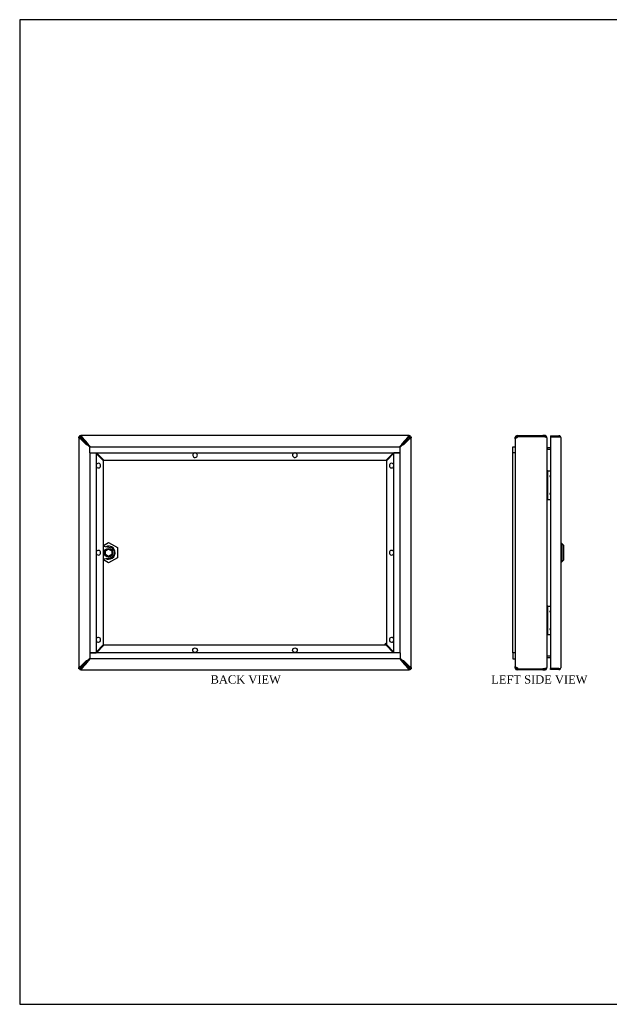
# Model space of a CAD drawing. Header units: inches. Extents: x 0.2 to 89.8, y -0.5 to 59.8.
# Tile 1 of 4: x 0.2 to 35.9, y 0.2 to 59.8. Entities that reach past the tile are written whole.
import ezdxf
from ezdxf.enums import TextEntityAlignment as Align

# ---------------------------------------------------------------- set-up
doc = ezdxf.new("R2010")
doc.units = ezdxf.units.IN
doc.header["$MEASUREMENT"] = 0
for name, color, linetype in [('COM56537-5', 7, 'Continuous'), ('COM56538-1', 7, 'Continuous'), ('COM70219', 7, 'Continuous'), ('COM71233-11', 7, 'Continuous'), ('Default', 7, 'Continuous'), ('GSK11134', 7, 'Continuous'), ('HNG14573-1', 7, 'Continuous'), ('LOK10000', 7, 'Continuous'), ('LOK10000CAM', 7, 'Continuous'), ('LOK10000NUT', 7, 'Continuous'), ('LOK10000SC', 7, 'Continuous'), ('STD26123', 7, 'Continuous')]:
    doc.layers.add(name, color=color, linetype=linetype)
doc.styles.add('SEACAD_Times_New_Roman', font='times.ttf')

# ---------------------------------------------------------------- blocks, each defined once
blk = doc.blocks.new('SE2')
at = {"layer": 'COM56537-5', "color": 7, "linetype": 'Continuous'}
for p, q in [((30.358, 34.602), (30.412, 34.602)), ((30.358, 34.53), (30.358, 34.602)), ((30.412, 34.602), (31.92, 34.602)), ((30.412, 34.53), (30.412, 34.602)), ((32.05, 34.602), (31.92, 34.602)), ((32.05, 34.53), (32.05, 34.602)), ((30.322, 34.494), (30.25, 34.494)), ((30.25, 34.393), (30.25, 34.494)), ((30.322, 34.46), (30.322, 34.494)), ((30.358, 34.53), (30.412, 34.53)), ((32.05, 34.53), (31.92, 34.53)), ((32.107, 34.494), (32.158, 34.494)), ((32.158, 34.459), (32.158, 34.494)), ((32.186, 33.853), (32.171, 33.795)), ((32.376, 33.852), (32.194, 33.852)), ((32.194, 33.78), (32.376, 33.78)), ((32.186, 21.161), (32.171, 21.22)), ((32.376, 21.234), (32.194, 21.234)), ((32.194, 21.162), (32.376, 21.162)), ((30.25, 20.52), (30.25, 20.621)), ((30.322, 20.52), (30.25, 20.52)), ((30.322, 20.52), (30.322, 20.554)), ((30.412, 20.484), (30.358, 20.484)), ((30.358, 20.484), (30.358, 20.412)), ((30.412, 20.412), (30.358, 20.412)), ((30.412, 20.484), (30.412, 20.412)), ((31.92, 20.412), (30.412, 20.412)), ((31.92, 20.484), (32.05, 20.484)), ((31.92, 20.412), (32.05, 20.412)), ((32.05, 20.484), (32.05, 20.412)), ((32.107, 20.52), (32.158, 20.52)), ((32.158, 20.52), (32.158, 20.554))]:
    blk.add_line(p, q, dxfattribs=at)
for centre, radius, start, end in [((30.358, 34.494), 0.108, 90, 180), ((32.05, 34.494), 0.108, 0, 90), ((30.358, 34.494), 0.036, 90, 180), ((32.05, 34.494), 0.036, 9.13628, 90), ((32.194, 33.888), 0.036, 180, 256.24309), ((32.194, 33.888), 0.108, 261.29319, 270), ((32.194, 33.888), 0.036, 256.24309, 270), ((32.194, 21.126), 0.036, 103.75691, 180), ((32.194, 21.126), 0.108, 90, 98.70681), ((32.194, 21.126), 0.036, 90, 103.75691), ((30.358, 20.52), 0.108, 180, 270), ((30.358, 20.52), 0.036, 180, 270), ((32.05, 20.52), 0.108, 270, 0), ((32.05, 20.52), 0.036, 270, 350.86372)]:
    blk.add_arc(centre, radius, start, end, dxfattribs=at)
at = {"layer": 'COM56538-1', "color": 7, "linetype": 'Continuous'}
for p, q in [((30.25, 34.393), (30.25, 20.621)), ((30.412, 34.53), (30.358, 34.479)), ((31.92, 34.53), (30.412, 34.53)), ((32.158, 34.46), (32.158, 20.554)), ((32.194, 33.769), (32.186, 33.769)), ((32.194, 33.769), (32.376, 33.769)), ((32.186, 21.246), (32.194, 21.246)), ((32.376, 21.246), (32.194, 21.246)), ((30.358, 20.536), (30.412, 20.484)), ((30.412, 20.484), (31.92, 20.484))]:
    blk.add_line(p, q, dxfattribs=at)
for centre, radius, start, end in [((31.92, 34.148), 0.382, 70.15904, 90), ((32.3, 33.853), 0.142, 183.42655, 216.37236), ((32.298, 21.162), 0.14, 143.39539, 176.8057), ((31.92, 20.867), 0.382, 270, 289.84096)]:
    blk.add_arc(centre, radius, start, end, dxfattribs=at)
for points, knots in [([(30.358, 34.479), (30.344, 34.472), (30.33, 34.465), (30.304, 34.45), (30.292, 34.443), (30.272, 34.429), (30.264, 34.422), (30.253, 34.407), (30.25, 34.4), (30.25, 34.393)], [0, 0, 0, 0, 0.25, 0.25, 0.5, 0.5, 0.75, 0.75, 1, 1, 1, 1]), ([(32.158, 34.46), (32.158, 34.461), (32.158, 34.463), (32.157, 34.465), (32.156, 34.467), (32.155, 34.47), (32.153, 34.472), (32.151, 34.474), (32.148, 34.476), (32.145, 34.479), (32.142, 34.481), (32.138, 34.483), (32.133, 34.485), (32.125, 34.488), (32.113, 34.493), (32.097, 34.497), (32.083, 34.501), (32.072, 34.503), (32.061, 34.505), (32.054, 34.507), (32.05, 34.508)], [0, 0, 0, 0, 0.039708, 0.079608, 0.1197, 0.159978, 0.200442, 0.241088, 0.281914, 0.322916, 0.364092, 0.405438, 0.446952, 0.48863, 0.614447, 0.741619, 0.805765, 0.870219, 0.934968, 1, 1, 1, 1]), ([(30.25, 20.621), (30.25, 20.614), (30.253, 20.607), (30.264, 20.593), (30.272, 20.586), (30.292, 20.571), (30.304, 20.564), (30.33, 20.55), (30.344, 20.543), (30.358, 20.536)], [0, 0, 0, 0, 0.25, 0.25, 0.5, 0.5, 0.75, 0.75, 1, 1, 1, 1]), ([(32.05, 20.507), (32.052, 20.507), (32.057, 20.508), (32.063, 20.509), (32.069, 20.511), (32.075, 20.512), (32.082, 20.514), (32.088, 20.515), (32.093, 20.516), (32.099, 20.518), (32.105, 20.519), (32.11, 20.521), (32.115, 20.523), (32.12, 20.524), (32.124, 20.526), (32.132, 20.529), (32.142, 20.534), (32.15, 20.539), (32.154, 20.544), (32.156, 20.547), (32.158, 20.551), (32.158, 20.553), (32.158, 20.554)], [0, 0, 0, 0, 0.037203, 0.074315, 0.111334, 0.148258, 0.185084, 0.22181, 0.258435, 0.294955, 0.331369, 0.367674, 0.403869, 0.439952, 0.47592, 0.511772, 0.636136, 0.758975, 0.819859, 0.880331, 0.940381, 1, 1, 1, 1])]:
    blk.add_open_spline(points, degree=3, knots=knots, dxfattribs=at)
at = {"layer": 'COM71233-11', "color": 7, "linetype": 'Continuous'}
for p, q in [((32.376, 34.587), (32.376, 34.515)), ((32.376, 34.587), (32.893, 34.587)), ((32.376, 34.515), (32.376, 20.5)), ((32.376, 34.515), (32.893, 34.515)), ((32.893, 34.515), (32.376, 34.515)), ((32.893, 34.515), (32.893, 34.515)), ((32.944, 34.515), (32.893, 34.515)), ((32.893, 34.515), (32.981, 34.515)), ((32.944, 34.515), (32.981, 34.542)), ((33.001, 34.479), (33.001, 20.536)), ((33.001, 34.479), (33.001, 34.479)), ((33.001, 34.479), (33.001, 34.479)), ((33.001, 34.479), (33.001, 34.479)), ((32.376, 20.428), (32.376, 20.5)), ((32.893, 20.5), (32.376, 20.5)), ((32.376, 20.5), (32.893, 20.5)), ((32.893, 20.428), (32.376, 20.428)), ((32.893, 20.5), (32.893, 20.5)), ((32.893, 20.5), (32.944, 20.5)), ((32.893, 20.5), (32.981, 20.5)), ((32.944, 20.5), (32.981, 20.473)), ((33.001, 20.535), (33.001, 20.536)), ((33.001, 20.536), (33.001, 20.536)), ((33.001, 20.536), (33.001, 20.536))]:
    blk.add_line(p, q, dxfattribs=at)
for centre, radius, start, end in [((32.893, 34.479), 0.108, 35.52652, 90), ((32.893, 34.479), 0.036, 86.20979, 90), ((32.893, 34.479), 0.108, 0.21754, 35.52652), ((32.893, 34.479), 0.108, 0, 0.10085), ((32.893, 20.536), 0.036, 270, 273.79021), ((32.893, 20.536), 0.108, 270, 324.47348), ((32.893, 20.536), 0.108, 324.47348, 359.78246), ((32.893, 20.536), 0.108, 359.89915, 0)]:
    blk.add_arc(centre, radius, start, end, dxfattribs=at)
for points in [[(32.981, 34.515), (32.987, 34.509), (32.992, 34.503), (32.999, 34.491), (33.001, 34.485), (33.001, 34.479)], [(32.981, 20.5), (32.987, 20.506), (32.992, 20.512), (32.999, 20.524), (33.001, 20.53), (33.001, 20.536)]]:
    blk.add_open_spline(points, degree=3, knots=[0, 0, 0, 0, 0.5, 0.5, 1, 1, 1, 1], dxfattribs=at)
at = {"layer": 'GSK11134', "color": 7, "linetype": 'Continuous'}
for p, q in [((30.1, 33.927), (30.25, 33.927)), ((30.1, 33.552), (30.1, 33.927)), ((30.1, 21.452), (30.1, 33.552)), ((30.25, 33.552), (30.1, 33.552)), ((30.25, 33.552), (30.1, 33.552)), ((30.25, 21.452), (30.1, 21.452)), ((30.25, 21.452), (30.1, 21.452)), ((30.1, 21.452), (30.1, 21.077)), ((30.1, 21.077), (30.25, 21.077))]:
    blk.add_line(p, q, dxfattribs=at)
at = {"layer": 'HNG14573-1', "color": 7, "linetype": 'Continuous'}
for p, q in [((32.215, 32.468), (32.158, 32.468)), ((32.215, 30.736), (32.215, 32.468)), ((32.215, 32.468), (32.236, 32.468)), ((32.236, 32.468), (32.376, 32.468)), ((32.215, 30.736), (32.158, 30.736)), ((32.215, 30.736), (32.236, 30.736)), ((32.236, 30.736), (32.376, 30.736)), ((32.215, 24.278), (32.158, 24.278)), ((32.215, 22.546), (32.215, 24.278)), ((32.215, 24.278), (32.236, 24.278)), ((32.236, 24.278), (32.376, 24.278)), ((32.215, 22.546), (32.158, 22.546)), ((32.215, 22.546), (32.236, 22.546)), ((32.236, 22.546), (32.376, 22.546))]:
    blk.add_line(p, q, dxfattribs=at)
for centre in [(32.355, 32.134), (32.355, 31.071), (32.355, 23.944), (32.355, 22.881)]:
    blk.add_arc(centre, 0.022, 17.34144, 342.65856, dxfattribs=at)
at = {"layer": 'LOK10000', "color": 7, "linetype": 'Continuous'}
for p, q in [((33.061, 28.057), (33.001, 28.057)), ((33.061, 28.057), (33.061, 26.957)), ((33.161, 27.957), (33.061, 28.057)), ((33.161, 27.957), (33.161, 27.057)), ((33.001, 26.957), (33.061, 26.957)), ((33.061, 26.957), (33.161, 27.057))]:
    blk.add_line(p, q, dxfattribs=at)
blk = doc.blocks.new('SE3')
at = {"layer": 'COM56537-5', "color": 7, "linetype": 'Continuous'}
for p, q in [((3.884, 34.53), (3.884, 34.602)), ((3.884, 34.602), (3.935, 34.602)), ((23.829, 34.602), (3.935, 34.602)), ((3.935, 34.53), (3.935, 34.602)), ((23.829, 34.602), (23.88, 34.602)), ((23.829, 34.53), (23.829, 34.602)), ((23.88, 34.53), (23.88, 34.602)), ((3.884, 34.53), (3.935, 34.53)), ((4.021, 34.494), (4.372, 34.122)), ((4.46, 33.988), (4.397, 34.046)), ((23.366, 34.046), (23.304, 33.988)), ((23.392, 34.122), (23.743, 34.494)), ((23.829, 34.53), (23.88, 34.53)), ((4.481, 33.963), (4.517, 33.927)), ((4.892, 33.552), (5.341, 33.102)), ((22.423, 33.102), (22.872, 33.552)), ((23.247, 33.927), (23.283, 33.963)), ((5.341, 33.102), (22.423, 33.102)), ((5.341, 21.912), (4.88, 21.452)), ((22.423, 21.912), (5.341, 21.912)), ((22.883, 21.452), (22.423, 21.912)), ((4.372, 20.892), (4.021, 20.52)), ((4.397, 20.969), (4.46, 21.027)), ((4.505, 21.077), (4.481, 21.052)), ((23.283, 21.052), (23.258, 21.077)), ((23.304, 21.027), (23.366, 20.969)), ((23.743, 20.52), (23.392, 20.892)), ((3.884, 20.484), (3.884, 20.412)), ((3.935, 20.484), (3.884, 20.484)), ((3.935, 20.412), (3.884, 20.412)), ((3.935, 20.484), (3.935, 20.412)), ((3.935, 20.412), (23.829, 20.412)), ((23.88, 20.484), (23.829, 20.484)), ((23.829, 20.484), (23.829, 20.412)), ((23.88, 20.412), (23.829, 20.412)), ((23.88, 20.484), (23.88, 20.412))]:
    blk.add_line(p, q, dxfattribs=at)
for centre in [(10.859, 21.6), (16.905, 21.6)]:
    blk.add_circle(centre, 0.141, dxfattribs=at)
for centre, radius, start, end in [((4.266, 34.715), 0.382, 215.26826, 227.0484), ((-8.943, 20.526), 19.003, 45.42708, 47.0484), ((5.152, 34.34), 0.81, 195.59394, 201.29091), ((4.318, 33.852), 0.196, 34.29067, 43.86632), ((23.445, 33.852), 0.196, 136.13368, 145.70933), ((22.612, 34.34), 0.81, 338.70909, 344.40606), ((36.706, 20.526), 19.003, 132.9516, 134.57292), ((23.497, 34.715), 0.382, 312.9516, 324.73174), ((10.859, 33.414), 0.141, 102.31907, 0), ((10.859, 33.414), 0.141, 0, 77.68093), ((16.905, 33.414), 0.141, 102.31907, 0), ((16.905, 33.414), 0.141, 0, 77.68093), ((-8.943, 34.488), 19.003, 312.9516, 314.57292), ((5.152, 20.675), 0.81, 158.70909, 164.40606), ((4.318, 21.163), 0.196, 316.13368, 325.70933), ((23.445, 21.163), 0.196, 214.29067, 223.86632), ((22.612, 20.675), 0.81, 15.59394, 21.29091), ((36.706, 34.488), 19.003, 225.42708, 227.0484), ((4.266, 20.299), 0.382, 132.9516, 144.73174), ((23.497, 20.299), 0.382, 35.26826, 47.0484)]:
    blk.add_arc(centre, radius, start, end, dxfattribs=at)
for points in [[(3.935, 34.602), (3.942, 34.602), (3.949, 34.599), (3.964, 34.589), (3.971, 34.581), (3.985, 34.561), (3.992, 34.549), (4.007, 34.523), (4.014, 34.508), (4.021, 34.494)], [(23.743, 34.494), (23.75, 34.508), (23.757, 34.523), (23.771, 34.549), (23.778, 34.561), (23.793, 34.581), (23.8, 34.589), (23.814, 34.599), (23.821, 34.602), (23.829, 34.602)], [(3.954, 34.494), (3.949, 34.499), (3.944, 34.503), (3.935, 34.512), (3.931, 34.516), (3.923, 34.522), (3.92, 34.525), (3.913, 34.529), (3.909, 34.53), (3.907, 34.53)], [(3.935, 34.53), (3.942, 34.53), (3.949, 34.529), (3.964, 34.526), (3.971, 34.523), (3.985, 34.516), (3.992, 34.512), (4.007, 34.504), (4.014, 34.499), (4.021, 34.494)], [(23.743, 34.494), (23.75, 34.499), (23.757, 34.504), (23.771, 34.512), (23.778, 34.516), (23.793, 34.523), (23.8, 34.526), (23.814, 34.529), (23.821, 34.53), (23.829, 34.53)], [(23.857, 34.53), (23.854, 34.53), (23.851, 34.529), (23.844, 34.525), (23.84, 34.522), (23.832, 34.516), (23.828, 34.512), (23.819, 34.503), (23.815, 34.499), (23.81, 34.494)], [(3.907, 20.484), (3.909, 20.484), (3.913, 20.485), (3.92, 20.489), (3.923, 20.492), (3.931, 20.499), (3.935, 20.503), (3.944, 20.511), (3.949, 20.516), (3.954, 20.52)], [(4.021, 20.52), (4.014, 20.516), (4.007, 20.511), (3.992, 20.502), (3.985, 20.498), (3.971, 20.491), (3.964, 20.489), (3.949, 20.485), (3.942, 20.484), (3.935, 20.484)], [(4.021, 20.52), (4.014, 20.506), (4.007, 20.492), (3.992, 20.466), (3.985, 20.454), (3.971, 20.434), (3.964, 20.426), (3.949, 20.415), (3.942, 20.412), (3.935, 20.412)], [(23.829, 20.484), (23.821, 20.484), (23.814, 20.485), (23.8, 20.489), (23.793, 20.491), (23.778, 20.498), (23.771, 20.502), (23.757, 20.511), (23.75, 20.516), (23.743, 20.52)], [(23.829, 20.412), (23.821, 20.412), (23.814, 20.415), (23.8, 20.426), (23.793, 20.434), (23.778, 20.454), (23.771, 20.466), (23.757, 20.492), (23.75, 20.506), (23.743, 20.52)], [(23.81, 20.52), (23.815, 20.516), (23.819, 20.511), (23.828, 20.503), (23.832, 20.499), (23.84, 20.492), (23.844, 20.489), (23.851, 20.485), (23.854, 20.484), (23.857, 20.484)]]:
    blk.add_open_spline(points, degree=3, knots=[0, 0, 0, 0, 0.25, 0.25, 0.5, 0.5, 0.75, 0.75, 1, 1, 1, 1], dxfattribs=at)
at = {"layer": 'COM56538-1', "color": 7, "linetype": 'Continuous'}
for p, q in [((3.884, 34.53), (3.812, 34.53)), ((3.812, 34.479), (3.812, 34.53)), ((3.812, 34.479), (3.812, 20.536)), ((3.884, 34.479), (3.812, 34.479)), ((3.884, 34.479), (3.884, 34.53)), ((4.292, 34.042), (3.92, 34.393)), ((4.368, 34.017), (4.426, 33.954)), ((23.338, 33.954), (23.395, 34.017)), ((23.844, 34.393), (23.472, 34.042)), ((23.88, 34.53), (23.952, 34.53)), ((23.88, 34.53), (23.88, 34.479)), ((23.88, 34.479), (23.952, 34.479)), ((23.952, 34.53), (23.952, 34.479)), ((23.952, 20.536), (23.952, 34.479)), ((4.488, 33.897), (4.452, 33.933)), ((5.312, 33.073), (4.863, 33.522)), ((22.903, 33.524), (22.452, 33.073)), ((23.312, 33.933), (23.278, 33.899)), ((5.312, 21.941), (5.312, 33.073)), ((22.452, 33.073), (22.452, 21.941)), ((4.863, 21.492), (5.312, 21.941)), ((22.452, 21.941), (22.903, 21.491)), ((3.92, 20.621), (4.292, 20.972)), ((4.426, 21.06), (4.368, 20.998)), ((4.452, 21.081), (4.488, 21.117)), ((23.278, 21.116), (23.312, 21.081)), ((23.395, 20.998), (23.338, 21.06)), ((23.472, 20.972), (23.844, 20.621)), ((3.812, 20.484), (3.812, 20.536)), ((3.884, 20.536), (3.812, 20.536)), ((3.884, 20.484), (3.812, 20.484)), ((3.884, 20.484), (3.884, 20.536)), ((23.88, 20.536), (23.88, 20.484)), ((23.88, 20.536), (23.952, 20.536)), ((23.88, 20.484), (23.952, 20.484)), ((23.952, 20.536), (23.952, 20.484))]:
    blk.add_line(p, q, dxfattribs=at)
for centre, radius, start, end in [((3.699, 34.148), 0.382, 42.9516, 54.73174), ((17.888, 47.357), 19.003, 222.9516, 224.57292), ((4.074, 33.262), 0.81, 68.70909, 74.40606), ((23.689, 33.262), 0.81, 105.59394, 111.29091), ((9.876, 47.357), 19.003, 315.42708, 317.0484), ((24.065, 34.148), 0.382, 125.26826, 137.0484), ((4.562, 34.096), 0.196, 226.13368, 235.70933), ((23.201, 34.096), 0.196, 304.29067, 313.86632), ((5, 32.78), 0.141, 0, 167.68093), ((22.764, 32.78), 0.141, 9.09116, 350.90884), ((5, 32.78), 0.141, 192.31907, 0), ((5, 27.507), 0.141, 0, 167.68093), ((5, 27.507), 0.141, 192.31907, 0), ((22.764, 27.507), 0.141, 9.09116, 350.90884), ((5, 22.234), 0.141, 0, 167.68093), ((5, 22.234), 0.141, 192.31907, 0), ((22.764, 22.234), 0.141, 9.09116, 350.90884), ((17.888, 7.658), 19.003, 135.42708, 137.0484), ((4.074, 21.752), 0.81, 285.59394, 291.29091), ((4.562, 20.919), 0.196, 124.29067, 133.86632), ((23.201, 20.919), 0.196, 46.13368, 55.70933), ((23.689, 21.752), 0.81, 248.70909, 254.40606), ((9.876, 7.658), 19.003, 42.9516, 44.57292), ((3.699, 20.867), 0.382, 305.26826, 317.0484), ((24.065, 20.867), 0.382, 222.9516, 234.73174)]:
    blk.add_arc(centre, radius, start, end, dxfattribs=at)
for points in [[(3.92, 34.393), (3.906, 34.4), (3.892, 34.407), (3.865, 34.422), (3.853, 34.429), (3.833, 34.443), (3.825, 34.45), (3.815, 34.465), (3.812, 34.472), (3.812, 34.479)], [(3.884, 34.508), (3.884, 34.505), (3.885, 34.501), (3.889, 34.495), (3.892, 34.491), (3.899, 34.483), (3.903, 34.479), (3.911, 34.47), (3.915, 34.465), (3.92, 34.46)], [(3.92, 34.393), (3.915, 34.4), (3.91, 34.407), (3.902, 34.422), (3.898, 34.429), (3.891, 34.443), (3.888, 34.45), (3.885, 34.465), (3.884, 34.472), (3.884, 34.479)], [(23.844, 34.46), (23.848, 34.465), (23.853, 34.47), (23.861, 34.479), (23.865, 34.483), (23.872, 34.491), (23.875, 34.495), (23.879, 34.501), (23.88, 34.505), (23.88, 34.508)], [(23.88, 34.479), (23.88, 34.472), (23.879, 34.465), (23.875, 34.45), (23.873, 34.443), (23.866, 34.429), (23.862, 34.422), (23.853, 34.407), (23.849, 34.4), (23.844, 34.393)], [(23.952, 34.479), (23.952, 34.472), (23.949, 34.465), (23.938, 34.45), (23.93, 34.443), (23.91, 34.429), (23.898, 34.422), (23.872, 34.407), (23.858, 34.4), (23.844, 34.393)], [(3.812, 20.536), (3.812, 20.543), (3.815, 20.55), (3.825, 20.564), (3.833, 20.571), (3.853, 20.586), (3.865, 20.593), (3.892, 20.607), (3.906, 20.614), (3.92, 20.621)], [(3.884, 20.536), (3.884, 20.543), (3.885, 20.55), (3.888, 20.564), (3.891, 20.571), (3.898, 20.586), (3.902, 20.593), (3.91, 20.607), (3.915, 20.614), (3.92, 20.621)], [(3.92, 20.554), (3.915, 20.549), (3.911, 20.545), (3.903, 20.536), (3.899, 20.532), (3.892, 20.524), (3.889, 20.52), (3.885, 20.513), (3.884, 20.51), (3.884, 20.507)], [(23.844, 20.621), (23.849, 20.614), (23.853, 20.607), (23.862, 20.593), (23.866, 20.586), (23.873, 20.571), (23.875, 20.564), (23.879, 20.55), (23.88, 20.543), (23.88, 20.536)], [(23.844, 20.621), (23.858, 20.614), (23.872, 20.607), (23.898, 20.593), (23.91, 20.586), (23.93, 20.571), (23.938, 20.564), (23.949, 20.55), (23.952, 20.543), (23.952, 20.536)], [(23.88, 20.507), (23.88, 20.51), (23.879, 20.513), (23.875, 20.52), (23.872, 20.524), (23.865, 20.532), (23.861, 20.536), (23.853, 20.545), (23.848, 20.549), (23.844, 20.554)]]:
    blk.add_open_spline(points, degree=3, knots=[0, 0, 0, 0, 0.25, 0.25, 0.5, 0.5, 0.75, 0.75, 1, 1, 1, 1], dxfattribs=at)
at = {"layer": 'COM70219', "color": 7, "linetype": 'Continuous'}
for centre, start, end in [((4.817, 33.597), 131.43965, 138.56035), ((22.947, 33.597), 41.43965, 48.56035), ((4.817, 21.417), 221.43965, 228.56035), ((22.947, 21.417), 311.43965, 318.56035)]:
    blk.add_arc(centre, 0.5, start, end, dxfattribs=at)
at = {"layer": 'COM71233-11', "color": 7, "linetype": 'Continuous'}
for p, q in [((3.884, 34.515), (3.899, 34.515)), ((3.899, 34.53), (3.899, 34.515)), ((3.899, 34.483), (3.899, 34.515)), ((3.899, 34.515), (3.932, 34.515)), ((3.899, 34.515), (3.935, 34.479)), ((3.935, 34.479), (3.899, 34.515)), ((3.935, 34.479), (3.935, 34.479)), ((3.935, 34.479), (3.935, 34.479)), ((23.828, 34.479), (23.864, 34.515)), ((23.864, 34.515), (23.828, 34.479)), ((23.828, 34.479), (23.828, 34.479)), ((23.828, 34.479), (23.828, 34.479)), ((23.832, 34.515), (23.864, 34.515)), ((23.864, 34.53), (23.864, 34.515)), ((23.864, 34.515), (23.864, 34.482)), ((23.88, 34.515), (23.864, 34.515)), ((3.884, 20.5), (3.899, 20.5)), ((3.899, 20.5), (3.935, 20.536)), ((3.935, 20.536), (3.899, 20.5)), ((3.899, 20.5), (3.899, 20.532)), ((3.932, 20.5), (3.899, 20.5)), ((3.899, 20.484), (3.899, 20.5)), ((3.935, 20.536), (3.935, 20.536)), ((3.935, 20.536), (3.935, 20.536)), ((23.828, 20.536), (23.828, 20.536)), ((23.828, 20.536), (23.828, 20.536)), ((23.864, 20.5), (23.828, 20.536)), ((23.828, 20.536), (23.864, 20.5)), ((23.864, 20.5), (23.832, 20.5)), ((23.864, 20.533), (23.864, 20.5)), ((23.864, 20.484), (23.864, 20.5)), ((23.88, 20.5), (23.864, 20.5))]:
    blk.add_line(p, q, dxfattribs=at)
at = {"layer": 'GSK11134', "color": 7, "linetype": 'Continuous'}
for p, q in [((4.488, 33.552), (4.488, 33.927)), ((4.488, 33.927), (23.278, 33.927)), ((4.488, 33.552), (4.863, 33.552)), ((4.488, 33.552), (4.488, 21.452)), ((4.488, 33.552), (23.278, 33.552)), ((4.863, 33.552), (4.863, 21.452)), ((22.903, 21.452), (22.903, 33.552)), ((23.278, 33.552), (22.903, 33.552)), ((23.278, 33.552), (23.278, 33.927)), ((23.278, 21.452), (23.278, 33.552)), ((4.488, 21.452), (4.863, 21.452)), ((23.278, 21.452), (4.488, 21.452)), ((4.488, 21.452), (4.488, 21.077)), ((23.278, 21.077), (4.488, 21.077)), ((23.278, 21.452), (22.903, 21.452)), ((23.278, 21.452), (23.278, 21.077))]:
    blk.add_line(p, q, dxfattribs=at)
at = {"layer": 'LOK10000', "color": 7, "linetype": 'Continuous'}
blk.add_line((5.623, 27.115), (5.623, 27.185), dxfattribs=at)
for radius, start, end in [(0.392, 270, 116.03585), (0.393, 243.96415, 270)]:
    blk.add_arc((5.623, 27.507), radius, start, end, dxfattribs=at)
at = {"layer": 'LOK10000CAM', "color": 7, "linetype": 'Continuous'}
for p, q in [((5.13, 27.454), (5.13, 27.561)), ((5.312, 27.882), (5.323, 27.882)), ((5.323, 27.132), (5.323, 27.882)), ((5.738, 27.81), (5.323, 27.882)), ((5.312, 27.132), (5.323, 27.132)), ((5.323, 27.132), (5.738, 27.205))]:
    blk.add_line(p, q, dxfattribs=at)
blk.add_arc((5.685, 27.507), 0.307, 279.91015, 80.08985, dxfattribs=at)
at = {"layer": 'LOK10000NUT', "color": 7, "linetype": 'Continuous'}
for p, q in [((5.312, 27.94), (5.623, 28.119)), ((5.623, 28.119), (6.153, 27.813)), ((6.153, 27.813), (6.153, 27.201)), ((5.623, 26.895), (5.312, 27.075)), ((6.153, 27.201), (5.623, 26.895))]:
    blk.add_line(p, q, dxfattribs=at)
at = {"layer": 'LOK10000SC', "color": 7, "linetype": 'Continuous'}
for p, q in [((5.43, 27.618), (5.623, 27.73)), ((5.43, 27.396), (5.43, 27.618)), ((5.623, 27.73), (5.815, 27.618)), ((5.815, 27.618), (5.815, 27.396)), ((5.623, 27.285), (5.43, 27.396)), ((5.815, 27.396), (5.623, 27.285))]:
    blk.add_line(p, q, dxfattribs=at)
blk.add_circle((5.623, 27.507), 0.263, dxfattribs=at)
at = {"layer": 'STD26123', "color": 7, "linetype": 'Continuous'}
for radius, start, end in [(0.156, 103.69775, 166.11346), (0.125, 107.21751, 162.5424), (0.125, 305.69413, 324.63447), (0.156, 307.56716, 322.69441)]:
    blk.add_arc((22.489, 21.875), radius, start, end, dxfattribs=at)
blk = doc.blocks.new('BORDER')
at = {"layer": 'Default', "color": 7, "linetype": 'Continuous'}
for p, q in [((0, 27.86), (-41.86, 27.86)), ((-41.86, 27.86), (-41.86, 0)), ((-41.86, 0), (0, 0))]:
    blk.add_line(p, q, dxfattribs=at)

msp = doc.modelspace()

# ---------------------------------------------------------------- block references
at = {"layer": 'Default', "color": 7, "xscale": 2.14, "yscale": 2.14, "zscale": 2.14}
msp.add_blockref('BORDER', (89.818, 0.161), dxfattribs=at)
at = {"layer": 'Default'}
for name in ['SE3', 'SE2']:
    msp.add_blockref(name, (0, 0), dxfattribs=at)

# ---------------------------------------------------------------- texts
at = {"layer": 'Default', "color": 7, "linetype": 'Continuous', "style": 'SEACAD_Times_New_Roman'}
for s, p in [('BACK VIEW', (11.797, 20.082)), ('LEFT SIDE VIEW', (28.793, 20.082))]:
    msp.add_text(s, height=0.5, dxfattribs=at).set_placement(p, align=Align.TOP_LEFT)

doc.saveas('drawing.dxf')
